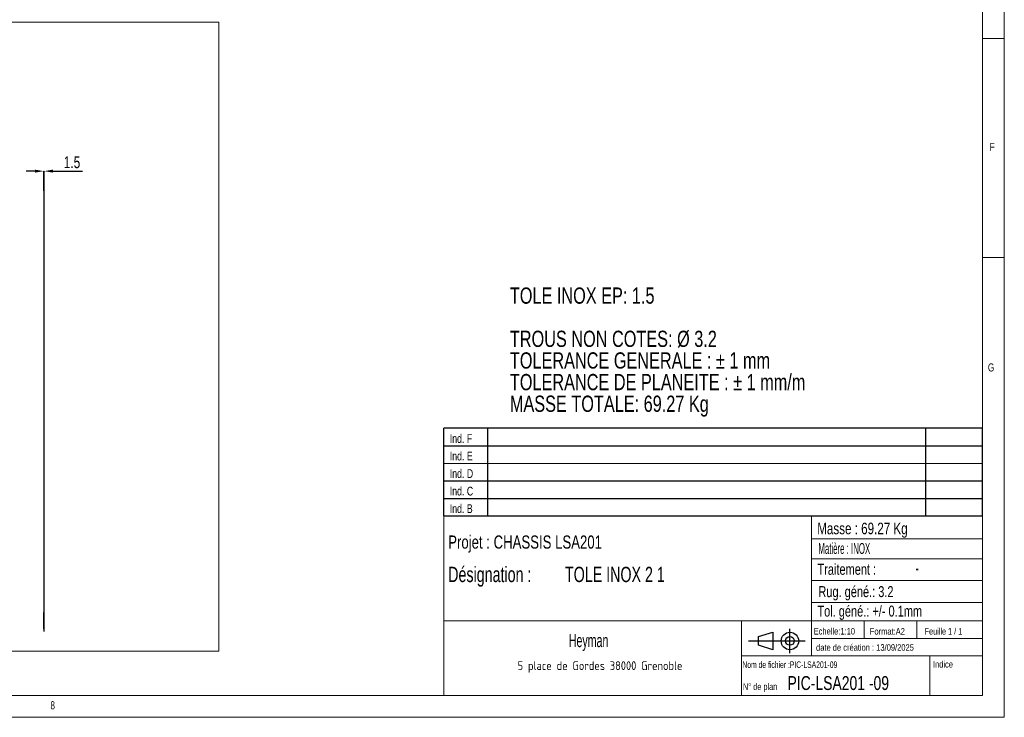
# Model space of a CAD drawing. Header units: millimetres. Extents: x 5 to 589, y 5 to 415.
# Tile 7 of 9: x 364 to 589, y 5 to 164. Entities that reach past the tile are written whole.
import ezdxf

# ---------------------------------------------------------------- set-up
doc = ezdxf.new("R2010")
doc.units = ezdxf.units.MM
doc.header["$PDSIZE"] = -1
doc.layers.add('COTES', color=1, linetype='Continuous')
doc.layers.add('NOTES', color=6, linetype='Continuous')
doc.layers.add('TRAIT-FORT', color=4, linetype='Continuous', lineweight=25)
doc.styles.add('SLDTEXTSTYLE0', font='TXT', dxfattribs={"width": 0.75})
doc.styles.add('SLDTEXTSTYLE1', font='TXT', dxfattribs={"width": 0.605})
doc.styles.add('SLDTEXTSTYLE2', font='TXT', dxfattribs={"width": 0.617423})
doc.styles.add('SLDTEXTSTYLE3', font='TXT', dxfattribs={"width": 0.7})
doc.styles.add('SLDTEXTSTYLE4', font='TXT', dxfattribs={"width": 0.535475})
doc.styles.add('SLDTEXTSTYLE5', font='ISOCP3', dxfattribs={"width": 0.96})
doc.styles.add('SLDTEXTSTYLE6', font='TXT', dxfattribs={"width": 0.692308})
doc.styles.add('SLDTEXTSTYLE7', font='TXT', dxfattribs={"width": 0.695728})
doc.dimstyles.new('SLDDIMSTYLE3', dxfattribs={"dimtxt": 2.7, "dimasz": 2, "dimexe": 0, "dimexo": 0.0625, "dimgap": 0.675, "dimtad": 1, "dimdec": 1, "dimlfac": 20, "dimrnd": 1e-09, "dimzin": 12, "dimdsep": 46, "dimtxsty": 'SLDTEXTSTYLE0', "dimsah": 1, "dimcen": 0.09, "dimadec": 0, "dimazin": 3, "dimtfac": 1, "dimtdec": 1, "dimtmove": 0, "dimatfit": 0, "dimfxl": 1, "dimfrac": 2, "dimtolj": 1, "dimtzin": 12, "dimarcsym": 0})

# ---------------------------------------------------------------- blocks, each defined once
blk = doc.blocks.new('Bloc12')
for p, q in [((2.32, 3.8), (5.55, 4.8)), ((5.55, 4.8), (5.55, 0.8)), ((9.48, 0), (9.48, 5.6)), ((0, 2.8), (12.98, 2.8)), ((2.32, 1.8), (2.32, 3.8)), ((5.55, 0.8), (2.32, 1.8))]:
    blk.add_line(p, q)
for radius in [2, 1]:
    blk.add_circle((9.48, 2.8), radius)
blk = doc.blocks.new('Bloc11')
for p, q in [((123, 20), (0, 20)), ((0, 0), (0, 20)), ((10, 20), (10, 0)), ((110, 20), (110, 0)), ((123, 0), (123, 20)), ((0, 16), (123, 16)), ((0, 8), (123, 8)), ((0, 4), (123, 4)), ((0, 0), (123, 0))]:
    blk.add_line(p, q)
at = {"color": 7, "linetype": 'Continuous', "lineweight": 18}
blk.add_line((0, 12), (123, 12), dxfattribs=at)
at = {"color": 7}
for tag in ['AUTOATTR0', 'AUTOATTR1', 'AUTOATTR2', 'AUTOATTR3', 'AUTOATTR4', 'AUTOATTR5', 'AUTOATTR6', 'AUTOATTR7', 'AUTOATTR8', 'AUTOATTR9']:
    blk.add_attdef(tag, (0, 0), '', height=1, dxfattribs=at)
at = {"layer": 'NOTES', "color": 211, "char_height": 2, "attachment_point": 1, "style": 'SLDTEXTSTYLE0'}
for s, insert in [('Ind. F', (1.36, 18.66)), ('Ind. E', (1.36, 14.66)), ('Ind. D', (1.36, 10.66)), ('Ind. C', (1.36, 6.66)), ('Ind. B', (1.36, 2.66))]:
    blk.add_mtext(s, dxfattribs=dict(at, insert=insert))
blk = doc.blocks.new('SW_NOTE_0')
at = {"layer": 'NOTES', "color": 0, "char_height": 3.7042, "attachment_point": 1, "style": 'SLDTEXTSTYLE0'}
for s, insert in [('TOLE INOX EP: 1.5', (0, 4.77)), ('TROUS NON COTES: Ø 3.2', (0, -5.1)), ('TOLERANCE GENERALE : ± 1 mm', (0, -10.04)), ('TOLERANCE DE PLANEITE : ± 1 mm/m', (0, -14.98)), ('MASSE TOTALE: 69.27 Kg', (0, -19.92))]:
    blk.add_mtext(s, dxfattribs=dict(at, insert=insert))
blk = doc.blocks.new('SW_NOTE_3')
at = {"layer": 'NOTES', "color": 0, "insert": (20.94, 2.58), "char_height": 2, "attachment_point": 2, "style": 'SLDTEXTSTYLE5'}
blk.add_mtext('5 place de Gordes 38000 Grenoble', dxfattribs=at)
blk = doc.blocks.new('SW_NOTE_4')
at = {"layer": 'NOTES', "color": 0, "char_height": 3.5, "attachment_point": 1, "style": 'SLDTEXTSTYLE7'}
for s, insert in [('Désignation :', (0, 4.51)), ('TOLE INOX 2 1', (26.67, 4.51))]:
    blk.add_mtext(s, dxfattribs=dict(at, insert=insert))
blk = doc.blocks.new('_D_37')
at = {"layer": 'COTES', "color": 0, "lineweight": -2, "transparency": 16777216}
for p, q in [((367.65, 129.71), (365.65, 129.71)), ((369.65, 125.22), (369.65, 129.71)), ((369.65, 129.71), (369.72, 129.71)), ((369.72, 125.22), (369.72, 129.71)), ((371.72, 129.71), (378.45, 129.71))]:
    blk.add_line(p, q, dxfattribs=at)
at = {"layer": 'COTES', "color": 0, "transparency": 16777216}
for points in [[(367.65, 130.05), (367.65, 129.38), (369.65, 129.71)], [(371.72, 130.05), (371.72, 129.38), (369.72, 129.71)]]:
    blk.add_solid(points, dxfattribs=at)
at = {"layer": 'Defpoints', "color": 0, "transparency": 16777216}
for p in [(369.72, 129.71), (369.65, 125.15), (369.72, 125.15)]:
    blk.add_point(p, dxfattribs=at)
at = {"layer": 'COTES', "color": 0, "transparency": 16777216, "insert": (376.09, 133.09), "char_height": 2.7, "attachment_point": 2, "style": 'SLDTEXTSTYLE0'}
blk.add_mtext('\\A1;1.5', dxfattribs=at)

msp = doc.modelspace()

# ---------------------------------------------------------------- linework, layer by layer
at = {"lineweight": 18}
for p, q in [((589, 5), (589, 415)), ((584, 10), (584, 410)), ((148.0094, 163.7219), (409.6291, 163.7219)), ((409.6291, 163.7219), (409.6291, 20.097)), ((584, 160), (589, 160)), ((589, 110), (584, 110)), ((461, 51), (461, 10)), ((584, 51), (461, 51)), ((545, 51), (545, 19)), ((584, 51), (584, 10)), ((545, 45.7564), (584, 45.7564)), ((545, 41.1784), (584, 41.1784)), ((545, 36.2449), (584, 36.2449)), ((545, 31.1779), (584, 31.1779)), ((461, 27), (584, 27)), ((529, 27), (529, 10)), ((557, 27), (557, 23)), ((569, 27), (569, 23)), ((545, 23), (584, 23)), ((148.0094, 20.097), (409.6291, 20.097)), ((529, 19), (584, 19)), ((572, 19), (572, 10)), ((10, 10), (584, 10)), ((461, 10.0004), (584, 10)), ((5, 5), (589, 5))]:
    msp.add_line(p, q, dxfattribs=at)
at = {"layer": 'TRAIT-FORT', "lineweight": 25}
for p, q in [((369.7228, 125.154), (369.6478, 125.154)), ((369.6478, 125.154), (369.6478, 28.9317)), ((369.7228, 28.9317), (369.7228, 125.154)), ((369.6478, 28.9317), (369.7228, 28.9317)), ((369.6478, 25.1817), (369.6478, 28.9317)), ((369.7228, 25.1817), (369.7228, 28.9317)), ((369.7228, 25.1817), (369.6478, 25.1817)), ((369.6478, 25.1817), (369.6478, 24.654)), ((369.7228, 24.654), (369.7228, 25.1817)), ((369.6478, 24.654), (369.7228, 24.654))]:
    msp.add_line(p, q, dxfattribs=at)

# ---------------------------------------------------------------- block references
for name, p in [('Bloc11', (460.9936, 50.9899)), ('Bloc11', (460.9936, 50.9899)), ('Bloc12', (530.5599, 19.6343)), ('Bloc12', (530.5599, 19.6343))]:
    msp.add_blockref(name, p)
at = {"layer": 'NOTES'}
for name, p in [('SW_NOTE_0', (476.0847, 98.3746)), ('SW_NOTE_4', (462.0006, 34.8629)), ('SW_NOTE_3', (475.7385, 15.2133))]:
    msp.add_blockref(name, p, dxfattribs=at)

# ---------------------------------------------------------------- texts
for s, insert, char_height, attachment_point, style in [('F', (585.6667, 136.168), 1.8521, 1, 'SLDTEXTSTYLE0'), ('G', (585.2516, 85.8233), 1.8521, 1, 'SLDTEXTSTYLE0'), ('Masse : 69.27 Kg', (546.2807, 49.4433), 2.645833, 1, 'SLDTEXTSTYLE0'), ('Projet : CHASSIS LSA201', (462.0006, 46.5148), 3, 1, 'SLDTEXTSTYLE0'), ('Matière : INOX', (546.5332, 44.7993), 2.5, 1, 'SLDTEXTSTYLE4'), ('Traitement :', (546.3427, 40.0456), 2.5, 1, 'SLDTEXTSTYLE0'), ('-', (569.1015, 40.5927), 3, 2, 'SLDTEXTSTYLE1'), ('Rug. géné.: 3.2', (546.5514, 34.9449), 2.5, 1, 'SLDTEXTSTYLE0'), ('Tol. géné.: +/- 0.1mm', (546.3236, 30.4993), 2.5, 1, 'SLDTEXTSTYLE0'), ('Echelle:1:10', (545.4535, 25.4047), 1.5, 1, 'SLDTEXTSTYLE0'), ('Format:A2', (558.2893, 25.3802), 1.5, 1, 'SLDTEXTSTYLE0'), ('Feuille 1 / 1', (570.8064, 25.384), 1.5, 1, 'SLDTEXTSTYLE6'), ('Heyman', (494.0627, 24.0268), 3, 2, 'SLDTEXTSTYLE1'), ('date de création : 13/09/2025', (546.009, 21.6948), 1.5, 1, 'SLDTEXTSTYLE0'), ('Indice', (572.6927, 17.8602), 1.5, 1, 'SLDTEXTSTYLE0'), ('Nom de fichier :PIC-LSA201-09', (529.1807, 17.7674), 1.5, 1, 'SLDTEXTSTYLE2'), ('PIC-LSA201 -09', (539.4912, 14.406), 3.175, 1, 'SLDTEXTSTYLE0'), ('N° de plan', (529.3024, 12.765), 1.5, 1, 'SLDTEXTSTYLE3'), ('8', (371.1667, 8.668), 1.8521, 1, 'SLDTEXTSTYLE0')]:
    msp.add_mtext(s, dxfattribs=dict(at, insert=insert, char_height=char_height, attachment_point=attachment_point, style=style))

# ---------------------------------------------------------------- dimensions: what is measured, and where the dimension line sits
at = {"layer": 'COTES'}
dim = msp.add_linear_dim(base=(369.7228, 129.7121), p1=(369.6478, 125.154), p2=(369.7228, 125.154), dimstyle='SLDDIMSTYLE3', dxfattribs=at)
dim.commit()
dim.dimension.update_dxf_attribs({"geometry": '_D_37', "text_midpoint": (376.0853, 129.7121), "dimtype": 160})

doc.saveas('drawing.dxf')
